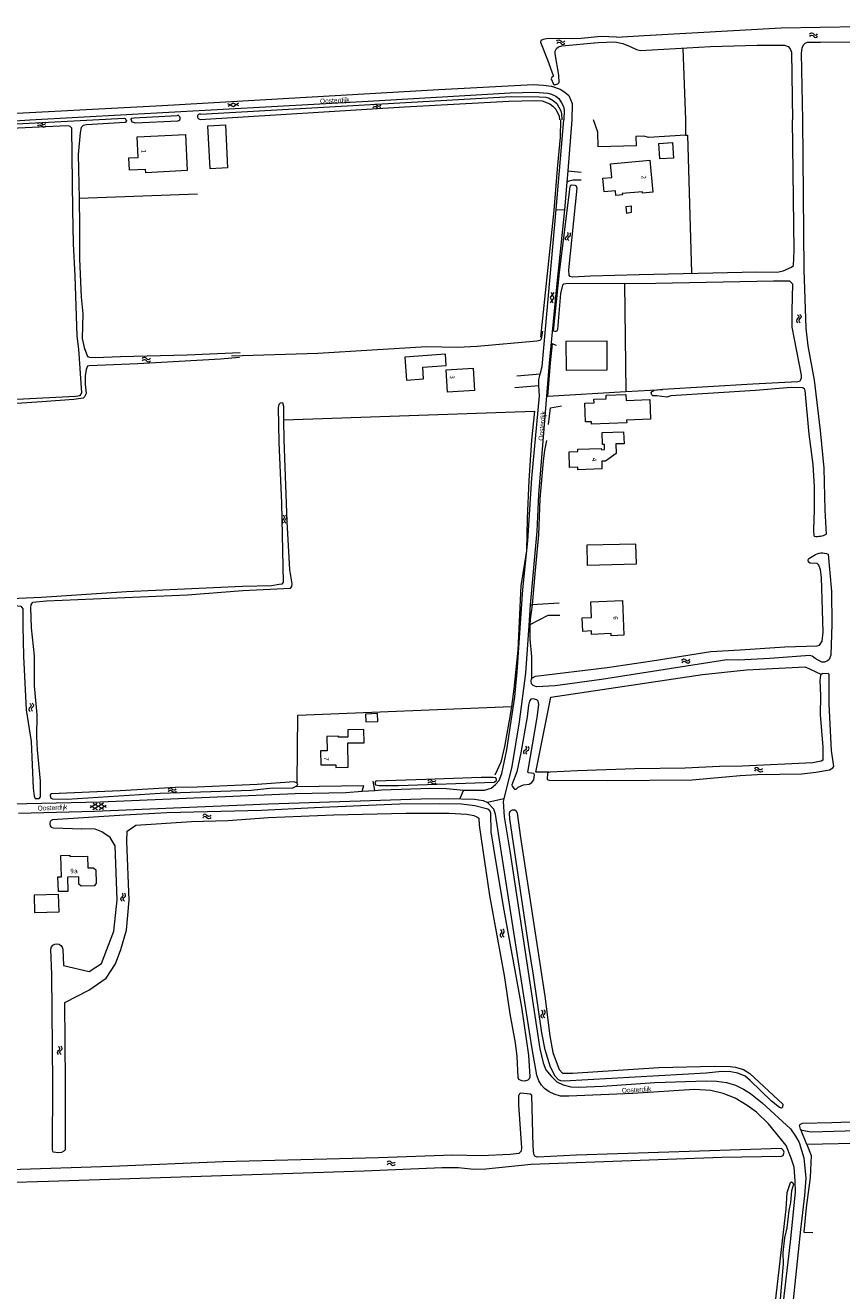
# Model space of a CAD drawing. Header units: metres. Extents: x 189705 to 199106, y 581686 to 588448.
# Tile 19 of 256: x 190636 to 190945, y 582558 to 583036. Entities that reach past the tile are written whole.
import ezdxf
from ezdxf.enums import TextEntityAlignment as Align

# ---------------------------------------------------------------- set-up
doc = ezdxf.new("R2010")
doc.units = ezdxf.units.M
doc.layers.add('B-WA-OG-GBKN-G', color=7, linetype='Continuous', lineweight=18)
doc.styles.add('Style-DotumChe', font='DotumChe.ttf')
doc.styles.add('Style-WORKING', font='WORKING.shx')

msp = doc.modelspace()

# ---------------------------------------------------------------- linework, layer by layer
at = {"layer": 'B-WA-OG-GBKN-G'}
for p, q in [((190859.713, 583031.212), (190870.099, 583031.895)), ((190852.792, 583029.25), (190859.07, 583029.498)), ((190859.07, 583029.498), (190862.102, 583028.793)), ((190862.102, 583028.793), (190864.905, 583027.731)), ((190864.905, 583027.731), (190867.258, 583026.617)), ((190884.699, 583026.967), (190885.709, 583000)), ((190614.883, 582997.479), (190661.914, 583000)), ((190649.426, 582997.559), (190615.342, 582995.982)), ((190836.916, 582966.157), (190839.826, 583000)), ((190842.824, 583000), (190841.312, 582980.762)), ((190885.709, 583000), (190885.763, 582994.227)), ((190841.312, 582980.762), (190840.972, 582976.433)), ((190841.312, 582980.762), (190846.383, 582980.215)), ((190840.972, 582976.433), (190840.007, 582965.932)), ((190701.471, 582971.903), (190656.711, 582970.302)), ((190654.589, 582953.112), (190654.293, 582965.945)), ((190836.916, 582966.157), (190840.007, 582965.932)), ((190862.711, 582938.179), (190863.184, 582897.324)), ((190830.871, 582903.898), (190822.068, 582903.181)), ((190821.304, 582898.856), (190830.42, 582899.563)), ((190863.184, 582897.324), (190877.158, 582898.057)), ((190877.158, 582898.057), (190873.899, 582897.715)), ((190847.98, 582885.852), (190847.691, 582892.944)), ((190828.918, 582828.518), (190827.829, 582816.803)), ((190827.069, 582816.759), (190826.541, 582808.936)), ((190827.069, 582816.759), (190827.829, 582816.803)), ((190837.992, 582817.391), (190827.829, 582816.803)), ((190826.972, 582809.159), (190826.541, 582808.936)), ((190827.624, 582788.846), (190827.625, 582788.719)), ((190738.92, 582748.114), (190764.241, 582748.435)), ((190763.701, 582746.323), (190764.241, 582748.435)), ((190768.403, 582746.642), (190767.846, 582750.15)), ((190763.701, 582746.323), (190768.403, 582746.642)), ((190768.403, 582746.642), (190770.913, 582746.812)), ((190801.895, 582746.763), (190800.468, 582743.578)), ((190817.11, 582743.512), (190810.944, 582742.027)), ((190660.916, 582740.961), (190663.56, 582739.434)), ((190660.938, 582740.161), (190663.492, 582741.833)), ((190661.893, 582741.789), (190665.959, 582739.501)), ((190661.96, 582739.389), (190665.891, 582741.9)), ((190664.292, 582741.856), (190666.936, 582740.329)), ((190664.359, 582739.457), (190666.913, 582741.129)), ((190647.053, 582732.483), (190657.806, 582732.146)), ((190650.581, 582686.604), (190650.823, 582680.446)), ((190931.645, 582612.901), (190929.483, 582618.15)), ((191000, 582614.334), (190931.645, 582612.901))]:
    msp.add_line(p, q, dxfattribs=at)
at = {"layer": 'B-WA-OG-GBKN-G', "flags": 128}
for points in [[(190870.099, 583031.895), (190921.944, 583034.726), (190966.061, 583035.485), (191000, 583035.695)], [(190859.713, 583031.212), (190853.906, 583031.513), (190846.338, 583030.713), (190842.731, 583030.555), (190833.918, 583030.718), (190831.963, 583030.308), (190831.176, 583029.925), (190830.974, 583029.265), (190833.654, 583022.638), (190835.774, 583016.748), (190835.801, 583016.367), (190835.218, 583016.061), (190835.041, 583015.502), (190835.959, 583013.42), (190836.34, 583013.243), (190837.534, 583013.626), (190838.041, 583014.034), (190837.908, 583016.828), (190836.495, 583024.904), (190836.544, 583025.895)], [(190836.544, 583025.895), (190837.075, 583026.937), (190837.81, 583027.624), (190839.003, 583027.982), (190852.792, 583029.25)], [(190867.258, 583026.617), (190868.749, 583026.228), (190895.212, 583027.644), (190912.838, 583028.182), (190923.151, 583028.148), (190924.549, 583027.642), (190925.338, 583026.78), (190925.798, 583025.51), (190926.229, 583000)], [(191000, 583029.267), (190936.788, 583029.238), (190931.734, 583029.153), (190930.871, 583028.847), (190930.162, 583028.185), (190929.681, 583027.042), (190929.507, 583025.161), (190929.987, 583000)], [(190608.626, 583005.039), (190609.975, 583003.847), (190611.806, 583002.631), (190616.583, 583001.724), (190621.078, 583001.834), (190688.126, 583005.452), (190792.605, 583011.468), (190828.338, 583013.281), (190832.098, 583013.109), (190835.122, 583012.682), (190838.477, 583011.544), (190840.18, 583010.429), (190841.733, 583009.137), (190842.958, 583006.166), (190842.824, 583000)], [(190638.084, 583000), (190765.92, 583007.079), (190819.557, 583010.192), (190828.852, 583010.436), (190833.755, 583010.064), (190835.179, 583009.659), (190836.78, 583008.976), (190837.976, 583008.038), (190838.995, 583006.413), (190839.633, 583004.966), (190839.89, 583003.671), (190839.826, 583000)], [(190702.407, 583000.157), (190779.614, 583004.841), (190818.979, 583007.015), (190828.885, 583007.235), (190831.653, 583007.138), (190834.5, 583006.051), (190835.645, 583005.163), (190836.815, 583003.971), (190838.014, 583001.407), (190838.169, 583000)], [(190702.574, 583002.162), (190819.89, 583008.744), (190830.66, 583008.711), (190833.022, 583008.563), (190834.293, 583008.133), (190835.767, 583007.323), (190837.141, 583006.182), (190838.697, 583003.339), (190838.927, 583002.272), (190839.058, 583000)], [(190716.955, 583006.226), (190715.025, 583004.916), (190712.961, 583006.002)], [(190717.011, 583005.228), (190714.947, 583006.314), (190713.017, 583005.004)], [(190676.224, 583000), (190676.579, 583000.554), (190677.467, 583000.785), (190693.814, 583001.63)], [(190609.528, 583000), (190610.752, 582999.106), (190615.074, 582998.493), (190638.084, 583000)], [(190654.293, 582965.945), (190653.927, 582996.872), (190653.391, 582997.428), (190652.753, 582997.704), (190649.426, 582997.559)], [(190674.514, 583000), (190674.669, 582999.601), (190674.062, 582998.988), (190659.459, 582998.07), (190658.317, 582997.836), (190657.483, 582997.044), (190657.137, 582995.085), (190656.367, 582986.922), (190656.711, 582970.302)], [(190661.914, 583000), (190673.733, 583000.626), (190674.166, 583000.525), (190674.345, 583000)], [(190676.444, 583000), (190676.601, 582999.179), (190677.975, 582998.806), (190694.065, 582999.658)], [(190705.321, 582997.736), (190711.971, 582998.087), (190712.83, 582981.81), (190706.18, 582981.459), (190705.321, 582997.736)], [(190838.556, 583000), (190838.412, 582993.389), (190837.281, 582981.412), (190836.043, 582965.725), (190830.959, 582917.893)], [(190836.41, 582920.057), (190835.877, 582920.13), (190838.122, 582942.33), (190842.143, 582974.805), (190842.446, 582975.29), (190842.826, 582975.47), (190843.969, 582975.348), (190844.428, 582975.046), (190844.662, 582974.107), (190841.598, 582943.262), (190841.684, 582941.332), (190841.992, 582940.901), (190843.085, 582940.653), (190849.942, 582941.071), (190868.308, 582941.577), (190912.685, 582942.501), (190920.358, 582942.491), (190922.667, 582942.935), (190925.861, 582944.35), (190926.595, 582944.964), (190926.795, 582950.454), (190926.229, 583000)], [(190885.763, 582994.227), (190871.897, 582993.313), (190870.091, 582993.787), (190867.018, 582993.694), (190867.112, 582990.187), (190852.836, 582989.781), (190852.706, 582995.32), (190851.004, 583000)], [(190929.987, 583000), (190930.465, 582943.358), (190931.242, 582921.226), (190931.987, 582914.622), (190934.394, 582901.598), (190936.653, 582882.676), (190937.973, 582868.426), (190938.387, 582852.468), (190938.942, 582843.424)], [(190696.881, 582994.47), (190697.602, 582980.806), (190681.865, 582979.976), (190681.797, 582981.256), (190675.715, 582980.935), (190675.469, 582985.597), (190679.053, 582985.786), (190678.645, 582993.507), (190696.881, 582994.47)], [(190885.763, 582994.227), (190886.501, 582994.155), (190888.095, 582942.14)], [(190875.678, 582991.087), (190880.905, 582991.408), (190881.265, 582985.547), (190876.038, 582985.226), (190875.678, 582991.087)], [(190872.358, 582984.687), (190873.473, 582972.629), (190869.567, 582972.267), (190869.517, 582972.806), (190861.902, 582972.102), (190861.948, 582971.602), (190859.466, 582971.372), (190859.298, 582973.187), (190854.989, 582972.789), (190854.517, 582977.889), (190857.932, 582978.205), (190857.46, 582983.309), (190872.358, 582984.687)], [(190840.972, 582976.433), (190841.776, 582976.912), (190843.299, 582977.301), (190846.398, 582977.318)], [(190656.711, 582970.302), (190656.866, 582959.833), (190656.829, 582947.457), (190657.54, 582932.949), (190658.107, 582926.751), (190657.876, 582917.396), (190658.656, 582913.996), (190659.868, 582910.546), (190660.657, 582910.296), (190662.741, 582910.18), (190672.393, 582910.613), (190697.567, 582911.154), (190717.581, 582912.1)], [(190840.007, 582965.932), (190836.862, 582935.588), (190834.237, 582908.075), (190830.231, 582858.445), (190829.592, 582844.565), (190827.069, 582816.759)], [(190830.871, 582903.898), (190831.628, 582906.74), (190836.916, 582966.157)], [(190863.319, 582967.295), (190865.3, 582967.483), (190865.289, 582964.916), (190863.613, 582964.653), (190863.319, 582967.295)], [(190655.4, 582895.604), (190657.1, 582895.892), (190657.73, 582896.887), (190656.652, 582913.375), (190655.991, 582918.301), (190655.236, 582941.094), (190654.589, 582953.112)], [(190862.711, 582938.179), (190874.523, 582938.255), (190919.029, 582939.128), (190924.999, 582939.11), (190926.123, 582938.074), (190925.872, 582927.856), (190925.955, 582921.655), (190929.455, 582903.503), (190929.462, 582902.206), (190928.807, 582901.162), (190928.147, 582901.005), (190911.181, 582900.177), (190877.158, 582898.057)], [(190835.04, 582934.871), (190836.03, 582932.759), (190834.632, 582930.892)], [(190836.035, 582934.769), (190834.637, 582932.902), (190835.627, 582930.79)], [(190862.711, 582938.179), (190840.533, 582938.021), (190839.721, 582937.839), (190839.266, 582937.482), (190838.545, 582934.402), (190837.371, 582920.799), (190837.045, 582920.06), (190836.41, 582920.057)], [(190714.336, 582910.838), (190746.926, 582911.801), (190787.891, 582914.308), (190799.63, 582914.039), (190807.021, 582914.461), (190829.646, 582916.463), (190830.863, 582916.774), (190831.319, 582917.259), (190831.913, 582920.109)], [(190837.048, 582914.774), (190835.444, 582915.325), (190834.669, 582908.154), (190833.643, 582895.568), (190863.184, 582897.324)], [(190840.566, 582916.203), (190840.66, 582905.352), (190856.22, 582905.487), (190856.126, 582916.338), (190840.566, 582916.203)], [(190779.757, 582910.296), (190780.403, 582901.67), (190786.835, 582902.151), (190786.51, 582906.489), (190795.365, 582907.151), (190795.074, 582911.442), (190779.757, 582910.296)], [(190717.261, 582910.142), (190710.126, 582909.519), (190678.962, 582907.852), (190660.572, 582907.068), (190659.862, 582906.886), (190659.336, 582905.689), (190658.967, 582903.247), (190659.01, 582899.969), (190659.358, 582896.591), (190658.805, 582895.393), (190658.224, 582894.857), (190654.695, 582894.38), (190642.683, 582893.451), (190614.138, 582891.57), (190613.173, 582891.336), (190612.621, 582890.012), (190611.987, 582889.805), (190610.463, 582889.822), (190609.978, 582890.15), (190609.843, 582891.598), (190610.016, 582892.641), (190610.395, 582893.075), (190610.978, 582893.306), (190655.4, 582895.604)], [(190795.342, 582905.505), (190805.526, 582906.142), (190806.055, 582897.681), (190795.871, 582897.044), (190795.342, 582905.505)], [(190830.42, 582899.563), (190830.333, 582901.879), (190830.871, 582903.898)], [(190801.895, 582746.763), (190809.859, 582746.767), (190812.421, 582747.517), (190814.065, 582748.873), (190815.327, 582750.43), (190816.355, 582753.054), (190818.239, 582761.984), (190821.309, 582782.052), (190822.224, 582791.435), (190824.348, 582822.502), (190826.258, 582840.989), (190827.785, 582864.582), (190830.568, 582895.653), (190830.42, 582899.563)], [(190847.691, 582892.944), (190851.221, 582893.088), (190851.166, 582894.422), (190855.825, 582894.612), (190855.771, 582895.937), (190863.235, 582896.241), (190863.326, 582894.006), (190872.284, 582894.371), (190872.59, 582886.878), (190863.511, 582886.508), (190863.552, 582885.492), (190850.269, 582884.95), (190850.228, 582885.944), (190847.98, 582885.852)], [(190934.428, 582842.663), (190934.283, 582845.229), (190934.525, 582852.549), (190934.555, 582861.342), (190934.003, 582869.726), (190932.443, 582881.205), (190930.934, 582897.665), (190930.728, 582898.173), (190930.039, 582898.779), (190925.719, 582898.857), (190912.261, 582897.743), (190880.209, 582895.716), (190878.663, 582895.174), (190874.951, 582895.764), (190873.401, 582895.756), (190873.043, 582896.11), (190872.862, 582896.795), (190873.241, 582897.331), (190873.899, 582897.715)], [(190734.096, 582886.647), (190734.049, 582891.73), (190733.737, 582893.025), (190732.62, 582892.994), (190732.19, 582892.432), (190731.892, 582891.338), (190732.139, 582878.047), (190733.174, 582855.179), (190733.764, 582825.321), (190733.259, 582824.607), (190732.345, 582824.373)], [(190834.029, 582884.921), (190834.835, 582891.178), (190838.921, 582891.886)], [(190639.936, 582797.472), (190638.712, 582808.063), (190638.468, 582815.712), (190638.564, 582816.729), (190639.271, 582817.775), (190644.425, 582818.209), (190697.688, 582820.502), (190718.613, 582822.164), (190736.52, 582822.997), (190737.025, 582823.635), (190737.146, 582824.704), (190736.33, 582829.986), (190735.294, 582848.228), (190734.166, 582879.15), (190734.096, 582886.647)], [(190734.096, 582886.647), (190828.795, 582889.9), (190827.582, 582878.99), (190826.57, 582863.737), (190825.933, 582849.4), (190825.668, 582837.123), (190823.63, 582823.897), (190822.385, 582799.619), (190820.963, 582785.074), (190820.007, 582778.353)], [(190845.076, 582875.582), (190853.971, 582875.859), (190853.987, 582875.359), (190855.186, 582875.396), (190855.124, 582877.386), (190854.405, 582877.363), (190854.263, 582881.901), (190862.399, 582882.154), (190862.541, 582877.627), (190859.502, 582877.532), (190859.625, 582873.954), (190855.583, 582871.038), (190854.124, 582870.992), (190854.224, 582868.084), (190845.128, 582867.8), (190845.099, 582868.719), (190842.001, 582868.623), (190841.817, 582874.53), (190845.105, 582874.632), (190845.076, 582875.582)], [(190833.299, 582878.793), (190832.532, 582875.028), (190831.968, 582871.035), (190830.747, 582856.847), (190830.234, 582843.197), (190828.918, 582828.518)], [(190848.478, 582839.273), (190848.657, 582831.775), (190867.199, 582832.217), (190867.02, 582839.715), (190848.478, 582839.273)], [(190939.632, 582835.918), (190940.936, 582821.807), (190941.077, 582809.481), (190940.681, 582797.789), (190940.029, 582796.108), (190939.448, 582795.571), (190938.307, 582795.107), (190937.265, 582795.101), (190934.769, 582796.486), (190933.621, 582797.395), (190932.73, 582797.67), (190917.595, 582796.445), (190905.784, 582795.873), (190901.415, 582795.926)], [(190935.494, 582832.35), (190932.827, 582832.462), (190932.24, 582832.916), (190932.134, 582833.78), (190932.41, 582834.264), (190934.285, 582835.381)], [(190827.624, 582788.846), (190828.003, 582789.229), (190829.118, 582789.769), (190856.157, 582793.116), (190873.14, 582795.571), (190895.377, 582799.147), (190906.476, 582799.689), (190923.338, 582800.923), (190935.506, 582801.268), (190936.369, 582801.502), (190937.351, 582803.032), (190937.765, 582806.439), (190937.199, 582827.124), (190936.803, 582829.917), (190936.133, 582831.692), (190935.494, 582832.35)], [(190732.345, 582824.373), (190729.426, 582823.976), (190718.428, 582823.662), (190674.665, 582821.649)], [(190674.665, 582821.649), (190642.538, 582819.545), (190627.985, 582818.876)], [(190631.392, 582816.676), (190634.731, 582816.225), (190635.473, 582815.288), (190635.431, 582808.732), (190635.745, 582797.347), (190636.766, 582777.021), (190638.556, 582765.138), (190639.36, 582747.453), (190639.808, 582744.432), (190640.118, 582743.569), (190641.617, 582743.577), (190642.173, 582744.215), (190642.141, 582750.187), (190641.037, 582761.923), (190640.732, 582767.004), (190640.866, 582775.239), (190639.818, 582786.213), (190639.936, 582797.472)], [(190827.829, 582816.803), (190827.049, 582811.208), (190826.972, 582809.159)], [(190861.942, 582818.375), (190862.524, 582805.254), (190857.687, 582805.039), (190857.649, 582805.898), (190850.325, 582805.573), (190850.268, 582806.873), (190846.951, 582806.726), (190846.726, 582811.804), (190850.291, 582811.962), (190850.03, 582817.846), (190861.942, 582818.375)], [(190838.347, 582812.742), (190833.749, 582812.667), (190826.972, 582809.159)], [(190826.541, 582808.936), (190825.301, 582790.893), (190822.883, 582772.505), (190820.126, 582755.717), (190817.11, 582743.512)], [(190826.972, 582809.159), (190826.961, 582803.914), (190827.555, 582797.131), (190827.624, 582788.846)], [(190901.415, 582795.926), (190853.996, 582788.581), (190836.505, 582786.15), (190829.496, 582785.73), (190828.197, 582786.257), (190827.583, 582786.966), (190827.451, 582787.879), (190827.624, 582788.846)], [(190834.314, 582753.556), (190829.258, 582753.478), (190834.901, 582781.896), (190892.195, 582790.463), (190908.853, 582792.154), (190931.025, 582793.366), (190936.832, 582790.55)], [(190866.623, 582754.746), (190845.032, 582754.045), (190834.695, 582753.507), (190833.705, 582753.299), (190833.567, 582750.706), (190834.33, 582750.507), (190856.153, 582750.369), (190888.315, 582750.618), (190906.395, 582752.239), (190912.897, 582752.656), (190929.688, 582752.898), (190934.995, 582753.512), (190940.173, 582754.378), (190941.362, 582755.172), (190941.741, 582755.682), (190940.896, 582761.701), (190940.093, 582779.182), (190940.085, 582790.491), (190939.676, 582790.845), (190937.416, 582790.68), (190936.733, 582790.168), (190936.515, 582788.109), (190936.723, 582782.417)], [(190936.723, 582782.417), (190936.683, 582775.3), (190937.663, 582762.929), (190937.664, 582758.075), (190937.005, 582757.691), (190933.833, 582757.089), (190907.342, 582755.854), (190898.653, 582755.706), (190885.625, 582755), (190866.623, 582754.746)], [(190739.039, 582749.538), (190739.337, 582775.055), (190820.007, 582778.353)], [(190820.007, 582778.353), (190819.444, 582774.393), (190817.369, 582763.224), (190815.977, 582757.321), (190813.691, 582752.352)], [(190823.58, 582760.793), (190822.068, 582753.643), (190820.214, 582748.779), (190820.268, 582748.22), (190821.238, 582747.133), (190821.747, 582747.084), (190822.607, 582747.851), (190824.558, 582748.725), (190826.691, 582748.941), (190827.755, 582749.582), (190828.46, 582750.678), (190828.704, 582752.586), (190828.423, 582753.016), (190826.465, 582753.26), (190826.261, 582753.488), (190829.759, 582774.194), (190830.419, 582779.128), (190830.108, 582780.346), (190829.622, 582780.877), (190828.198, 582781.2), (190827.386, 582781.145), (190826.856, 582780.329), (190826.483, 582778.853), (190825.947, 582774.377), (190823.58, 582760.793)], [(190764.885, 582775.479), (190764.992, 582772.495), (190769.5, 582772.656), (190769.394, 582775.64), (190764.885, 582775.479)], [(190758.208, 582764.556), (190764.348, 582764.671), (190764.254, 582769.702), (190758.198, 582769.589), (190758.25, 582766.768), (190754.742, 582766.703), (190754.734, 582767.099), (190750.331, 582767.016), (190750.431, 582761.651), (190747.87, 582761.603), (190747.97, 582756.244), (190753.72, 582756.351), (190753.739, 582755.292), (190758.38, 582755.379), (190758.208, 582764.556)], [(190693.167, 582747.767), (190672.241, 582746.461), (190646.358, 582745.356), (190645.851, 582745.023), (190645.959, 582743.88), (190646.648, 582743.477), (190652.213, 582743.278), (190687.31, 582745.626), (190721.754, 582746.7), (190729.929, 582747.558), (190737.221, 582747.495), (190738.716, 582748.215), (190739.323, 582748.853), (190739.066, 582749.335), (190737.921, 582749.837), (190724.028, 582748.923), (190701.373, 582747.888), (190693.167, 582747.767)], [(190787.659, 582750.739), (190768.837, 582750.105), (190768.383, 582749.593), (190768.667, 582748.706), (190770.065, 582748.459), (190777.382, 582748.448), (190813.526, 582749.759), (190814.336, 582750.4), (190814.385, 582750.806), (190814.154, 582751.364), (190813.111, 582751.511), (190808.64, 582751.487), (190787.659, 582750.739)], [(190545.685, 582738.816), (190592.27, 582740.72), (190664.818, 582742.355), (190738.325, 582745.443), (190757.478, 582745.901), (190763.701, 582746.323)], [(190633.867, 582738.043), (190662.475, 582738.784), (190728.234, 582741.526), (190785.868, 582743.512), (190796.156, 582743.592), (190806.092, 582743.29), (190809.346, 582742.799), (190810.944, 582742.027)], [(190770.913, 582746.812), (190789.455, 582747.47), (190795.553, 582747.325), (190801.895, 582746.763)], [(190817.11, 582743.512), (190816.868, 582742.433), (190817.279, 582736.717), (190819.405, 582723.792), (190830.773, 582649.059), (190831.945, 582643.728), (190833.026, 582641.04), (190835.019, 582638.686), (190837.216, 582636.538), (190839.585, 582635.357), (190842.51, 582634.636), (190845.305, 582634.498), (190854.423, 582634.953)], [(190725.579, 582739.046), (190689.915, 582738.118), (190673.889, 582737.32), (190646.663, 582735.501)], [(190811.695, 582706.926), (190817.239, 582676.713), (190819.373, 582662.238), (190821.387, 582651.245), (190821.999, 582646.089), (190822.421, 582638.264), (190822.628, 582637.502), (190823.774, 582637), (190825.044, 582636.931), (190826.363, 582637.344), (190826.87, 582637.754), (190827.043, 582638.467), (190826.619, 582646.571), (190823.933, 582664.779), (190817.262, 582701.441), (190814.326, 582718.657), (190812.406, 582730.973), (190812.191, 582738.037), (190811.856, 582738.975), (190811.142, 582739.581), (190806.232, 582740.825), (190801.198, 582741.434), (190792.738, 582741.592), (190777.698, 582741.409), (190745.644, 582740.068), (190725.579, 582739.046)], [(190820.939, 582693.024), (190813.997, 582737.614), (190813.352, 582739.567), (190810.944, 582742.027)], [(190826.607, 582687.666), (190819.367, 582735.864), (190819.254, 582738.1), (190819.605, 582738.788), (190820.364, 582739.351), (190821.255, 582739.255), (190821.841, 582738.876), (190822.15, 582738.039), (190823.417, 582728.897), (190832.625, 582668.891), (190834.584, 582653.984), (190835.709, 582647.585), (190838.055, 582641.143), (190839.257, 582639.777), (190843.092, 582639.823), (190875.701, 582641.904), (190896.785, 582642.449), (190902.578, 582642.353), (190904.662, 582642.085), (190907.691, 582641.16), (190910.087, 582639.725), (190922.494, 582628.1), (190922.399, 582626.931), (190922.07, 582626.65)], [(190651.613, 582611.018), (190651.623, 582636.29), (190651.362, 582666.548), (190660.376, 582671.14), (190666.979, 582675.738), (190670.49, 582681.063), (190672.482, 582686.558), (190674.662, 582693.816), (190675.684, 582705.189), (190674.759, 582727.284), (190674.935, 582731.305), (190678.132, 582733.489), (190699.152, 582734.834)], [(190699.152, 582734.834), (190712.872, 582735.293), (190728.235, 582736.468), (190752.924, 582737.464), (190780.155, 582738.068), (190796.49, 582738.054), (190803.124, 582737.606), (190805.769, 582737.112), (190806.99, 582736.662), (190807.654, 582736.156), (190807.846, 582733.489), (190811.695, 582706.926)], [(190650.823, 582680.446), (190660.564, 582678.253), (190665.165, 582681.309), (190669.806, 582693.5), (190671.152, 582705.3), (190670.303, 582725.722), (190668.427, 582728.843), (190665.268, 582730.952), (190662.732, 582732.057), (190657.806, 582732.146)], [(190648.715, 582714.011), (190650.074, 582714.054), (190649.823, 582722.05), (190653.221, 582722.157), (190653.237, 582721.647), (190659.834, 582721.854), (190659.975, 582717.356), (190662.154, 582717.425), (190663.01, 582716.621), (190663.172, 582711.474), (190662.368, 582710.618), (190657.511, 582710.466), (190656.655, 582711.269), (190656.571, 582713.938), (190652.323, 582713.804), (190652.49, 582708.507), (190648.891, 582708.394), (190648.715, 582714.011)], [(190639.699, 582707.053), (190639.906, 582700.477), (190649.171, 582700.768), (190648.964, 582707.345), (190639.699, 582707.053)], [(190921.815, 582544.712), (190925.487, 582576.043), (190927.294, 582594.808), (190927.22, 582599.128), (190926.76, 582604.335), (190925.727, 582607.736), (190923.822, 582612.453), (190917.147, 582620.625), (190912.602, 582625.099), (190909.057, 582627.622), (190904.47, 582630.393), (190900.016, 582632.123), (190895.31, 582633.216), (190889.159, 582633.666), (190865.82, 582632.091), (190841.69, 582631.098), (190838.514, 582631.132), (190836.224, 582631.857), (190834.289, 582632.71), (190832.504, 582633.972), (190831.328, 582635.262), (190830.33, 582636.882), (190829.581, 582639.089), (190827.8, 582649.043), (190820.939, 582693.024)], [(190651.613, 582611.018), (190650.955, 582610.303), (190650.018, 582609.816), (190648.977, 582609.733), (190646.943, 582609.951), (190646.71, 582610.967), (190646.858, 582635.873), (190646.362, 582677.144), (190646.011, 582686.726)], [(190922.07, 582626.65), (190921.231, 582626.823), (190918.296, 582629.298), (190910.202, 582637.108), (190908.263, 582638.724), (190905.564, 582639.777), (190902.869, 582640.296), (190899.463, 582640.506), (190893.547, 582639.864), (190839.932, 582636.757), (190838.662, 582636.877), (190837.796, 582637.253), (190836.518, 582638.67), (190834.773, 582642.091), (190832.782, 582648.688), (190831.504, 582655.035), (190828.416, 582676.9), (190826.607, 582687.666)], [(190854.423, 582634.953), (190874.207, 582636.254), (190893.562, 582636.916), (190897.45, 582636.76), (190901.264, 582636.272), (190904.597, 582635.247), (190907.704, 582633.765), (190910.279, 582632.102), (190914.744, 582628.593), (190925.466, 582618.739), (190927.309, 582616.055), (190928.694, 582613.648), (190930.426, 582607.862), (190931.229, 582600.166), (190930.729, 582593.606), (190929.172, 582580.739), (190925.157, 582542.087), (190923.418, 582529.802), (190921.514, 582519.906), (190919.146, 582511.253), (190915.367, 582500)], [(190922.79, 582610.541), (190921.999, 582611.299), (190844.602, 582608.8), (190829.896, 582608.137), (190828.827, 582608.436), (190828.468, 582609.273), (190828.274, 582612.169), (190827.766, 582631.481), (190827.104, 582631.91), (190823.596, 582632.221), (190823.089, 582631.964), (190822.737, 582631.276), (190822.679, 582627.82), (190823.831, 582611.586), (190823.736, 582610.391), (190822.878, 582609.447), (190819.576, 582609.149), (190808.528, 582608.607), (190797.882, 582608.829), (190769.814, 582607.865)], [(191000, 582622.975), (190989.135, 582622.765), (190941.001, 582621.033), (190929.799, 582620.82), (190928.684, 582620.128), (190929.022, 582618.682), (190929.659, 582618.227), (190933.245, 582617.713), (190954.582, 582618.234), (190975.489, 582618.473), (190988.193, 582618.287), (191000, 582618.425)], [(190769.814, 582607.865), (190711.111, 582606.331), (190668.998, 582604.605), (190626.756, 582603.185), (190626.097, 582602.952), (190625.72, 582602.289), (190625.684, 582599.468), (190626.221, 582598.785), (190628.687, 582598.544), (190645.223, 582598.963), (190764.352, 582602.982), (190793.842, 582604.157), (190800.015, 582604.215), (190805.861, 582603.56), (190810.358, 582603.686), (190827.471, 582605.43), (190899.43, 582608.027), (190922.065, 582608.402), (190922.622, 582608.761), (190922.996, 582610.033), (190922.79, 582610.541)], [(190931.645, 582612.901), (190933.266, 582608.741), (190932.878, 582600.429), (190931.363, 582589.112), (190930.421, 582579.754), (190933.877, 582579.646)], [(190908.51, 582500), (190910.964, 582506.711), (190914.063, 582516.563), (190916.241, 582527.299), (190919.448, 582550.342), (190923.846, 582588.385), (190924.169, 582594.689), (190925.394, 582598.509), (190925.799, 582598.739), (190926.284, 582598.386), (190926.566, 582597.93), (190925.767, 582595.334), (190925.459, 582590.986), (190924.815, 582587.883), (190924.036, 582581.448), (190923.141, 582577.555), (190922.586, 582572.088), (190922.633, 582567.844), (190921.485, 582554.419), (190919.459, 582538.524), (190918.109, 582529.673), (190916.299, 582521.327), (190914.209, 582512.955)]]:
    msp.add_lwpolyline(points, dxfattribs=at)
at = {"layer": 'B-WA-OG-GBKN-G', "extrusion": (0, 0, -1)}
for centre, radius, start, end in [((-190837.944, 583029.356), 0.85, 25.60782, 149.46285), ((-190933.418, 583032.031), 0.85, 27.61413, 151.46915), ((-190933.425, 583031.131), 0.85, 27.61413, 151.46915), ((-190837.983, 583028.457), 0.85, 25.60782, 149.46285), ((-190768.449, 583005.116), 0.85, 24.86086, 148.71589), ((-190768.499, 583004.217), 0.85, 24.86086, 148.71589), ((-190641.859, 582998.127), 0.85, 24.74641, 148.60144), ((-190641.911, 582997.229), 0.85, 24.74641, 148.60144), ((-190841.26, 582955.176), 0.85, 305.25436, 69.10939), ((-190842.153, 582955.064), 0.85, 305.25436, 69.10939), ((-190927.686, 582925.603), 0.85, 115.83685, 239.69187), ((-190928.585, 582925.639), 0.85, 115.83685, 239.69187), ((-190681.413, 582909.438), 0.85, 26.81218, 150.66721), ((-190681.433, 582908.539), 0.85, 26.81218, 150.66721), ((-190733.405, 582849.859), 0.85, 116.81218, 240.66721), ((-190734.304, 582849.879), 0.85, 116.81218, 240.66721), ((-190937.418, 582831.079), 5.322, 53.94085, 114.58916), ((-190885.205, 582795.466), 0.85, 19.15645, 143.01147), ((-190885.345, 582794.577), 0.85, 19.15645, 143.01147), ((-190637.726, 582778.716), 0.85, 114.34606, 238.20109), ((-190638.624, 582778.775), 0.85, 114.34606, 238.20109), ((-190825.5, 582761.115), 0.85, 307.10168, 70.95671), ((-190826.389, 582760.973), 0.85, 307.10168, 70.95671), ((-190914.03, 582755.306), 0.85, 205.4361, 329.29113), ((-190914.071, 582754.407), 0.85, 205.4361, 329.29113), ((-190790.656, 582750.714), 0.85, 206.00867, 329.86369), ((-190790.688, 582749.815), 0.85, 206.00867, 329.86369), ((-190692.537, 582747.583), 0.85, 204.5176, 328.37262), ((-190692.593, 582746.685), 0.85, 204.5176, 328.37262), ((-190705.713, 582737.636), 0.85, 206.75492, 330.60994), ((-190705.733, 582736.736), 0.85, 206.75492, 330.60994), ((-190673.377, 582705.58), 0.85, 297.38497, 61.23999), ((-190674.277, 582705.591), 0.85, 297.38497, 61.23999), ((-190816.666, 582691.868), 0.85, 287.76252, 51.61754), ((-190817.551, 582692.029), 0.85, 287.76252, 51.61754), ((-190648.289, 582686.389), 2.302, 8.40553, 174.65287), ((-190832.06, 582661.343), 0.85, 290.02342, 53.87845), ((-190832.952, 582661.469), 0.85, 290.02342, 53.87845), ((-190649.385, 582647.632), 0.85, 297.38497, 61.23999), ((-190650.285, 582647.643), 0.85, 297.38497, 61.23999), ((-190775.345, 582606.612), 0.85, 206.23781, 330.09284), ((-190775.374, 582605.712), 0.85, 206.23781, 330.09284)]:
    msp.add_arc(centre, radius, start, end, dxfattribs=at)
at = {"layer": 'B-WA-OG-GBKN-G'}
for centre, radius, start, end in [((190839.408, 583030.22), 0.85, 210.53714, 334.39217), ((190934.911, 583032.843), 0.85, 208.53084, 332.38586), ((190934.918, 583031.943), 0.85, 208.53084, 332.38586), ((190839.447, 583029.321), 0.85, 210.53714, 334.39217), ((190693.926, 583000.642), 0.994, 278.06389, 96.44354), ((190702.449, 583001.163), 1.007, 82.88101, 267.59643), ((190769.902, 583005.999), 0.85, 211.28411, 335.13913), ((190769.952, 583005.1), 0.85, 211.28411, 335.13913), ((190643.31, 582999.013), 0.85, 211.39855, 335.25358), ((190643.362, 582998.115), 0.85, 211.39855, 335.25358), ((190840.654, 582956.765), 0.85, 290.8906, 54.74563), ((190841.547, 582956.652), 0.85, 290.8906, 54.74563), ((190928.544, 582924.136), 0.85, 120.30812, 244.16314), ((190929.443, 582924.171), 0.85, 120.30812, 244.16314), ((190682.895, 582910.271), 0.85, 209.33278, 333.18781), ((190682.915, 582909.372), 0.85, 209.33278, 333.18781), ((190734.238, 582848.377), 0.85, 119.33278, 243.18781), ((190735.137, 582848.397), 0.85, 119.33278, 243.18781), ((190935.383, 582850.765), 8.159, 263.27649, 295.86215), ((190886.563, 582796.488), 0.85, 216.98852, 340.84354), ((190886.703, 582795.599), 0.85, 216.98852, 340.84354), ((190638.621, 582777.272), 0.85, 121.79891, 245.65393), ((190639.519, 582777.33), 0.85, 121.79891, 245.65393), ((190824.946, 582762.722), 0.85, 289.04328, 52.89831), ((190825.834, 582762.58), 0.85, 289.04328, 52.89831), ((190912.568, 582754.437), 0.85, 30.70886, 154.56389), ((190912.609, 582753.538), 0.85, 30.70886, 154.56389), ((190789.186, 582749.861), 0.85, 30.1363, 153.99133), ((190789.218, 582748.962), 0.85, 30.1363, 153.99133), ((190691.089, 582746.691), 0.85, 31.62737, 155.48239), ((190691.145, 582745.793), 0.85, 31.62737, 155.48239), ((190647.169, 582734.032), 1.553, 108.99531, 265.73113), ((190704.231, 582736.801), 0.85, 29.39005, 153.24508), ((190704.252, 582735.901), 0.85, 29.39005, 153.24508), ((190672.559, 582707.071), 0.85, 298.76, 62.61502), ((190673.459, 582707.081), 0.85, 298.76, 62.61502), ((190815.61, 582693.201), 0.85, 308.38245, 72.23748), ((190816.496, 582693.362), 0.85, 308.38245, 72.23748), ((190831.058, 582662.716), 0.85, 306.12154, 69.97657), ((190831.949, 582662.842), 0.85, 306.12154, 69.97657), ((190648.567, 582649.123), 0.85, 298.76, 62.61502), ((190649.467, 582649.133), 0.85, 298.76, 62.61502), ((190773.872, 582605.764), 0.85, 29.90715, 153.76218), ((190773.9, 582604.864), 0.85, 29.90715, 153.76218)]:
    msp.add_arc(centre, radius, start, end, dxfattribs=at)

# ---------------------------------------------------------------- texts
for s, rotation, style, p in [('Oosterdijk', 3.31054, 'Style-WORKING', (190747.753, 583006.131)), ('1', 273.00346, 'Style-DotumChe', (190680.145, 582988.784)), ('2', 275.21196, 'Style-DotumChe', (190869.123, 582978.93)), ('3', 273.55318, 'Style-DotumChe', (190796.723, 582903.438)), ('Oosterdijk', 85.27389, 'Style-WORKING', (190832.003, 582878.71)), ('4', 271.72715, 'Style-DotumChe', (190850.377, 582872.322)), ('6', 272.51059, 'Style-DotumChe', (190858.449, 582812.44)), ('7', 271.04104, 'Style-DotumChe', (190749.162, 582759.277)), ('Oosterdijk', 2.44574, 'Style-WORKING', (190641.108, 582738.999)), ('Oosterdijk', 3.27831, 'Style-WORKING', (190861.742, 582632.372))]:
    msp.add_text(s, height=1.8, rotation=rotation, dxfattribs=dict(at, style=style)).set_placement(p)
at = {"layer": 'B-WA-OG-GBKN-G', "style": 'Style-DotumChe'}
msp.add_text('9a', height=1.8, rotation=1.27518, dxfattribs=at).set_placement((190654.782, 582715.315), align=Align.CENTER)

doc.saveas('drawing.dxf')
